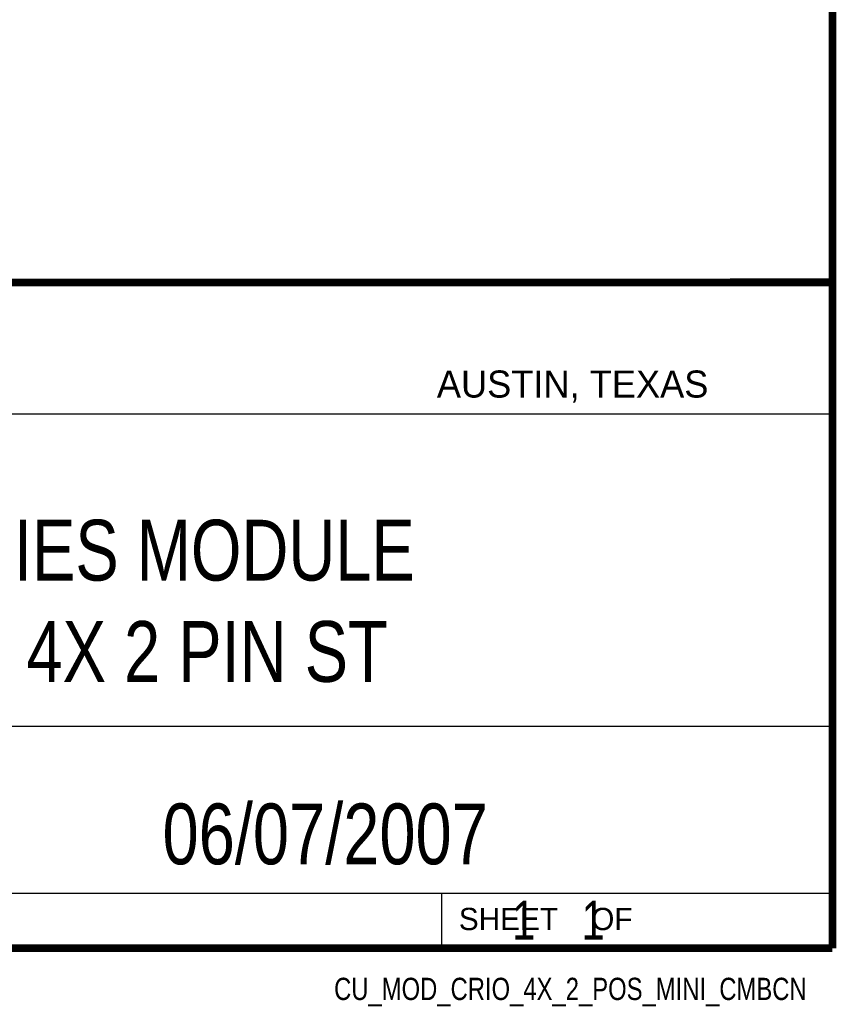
# Model space of a CAD drawing. Header units: inches. Extents: x 0.2 to 16.8, y 0.1 to 10.8.
# Tile 19 of 25: x 14.7 to 16.8, y 0.1 to 2.6. Entities that reach past the tile are written whole.
import ezdxf
from ezdxf.enums import TextEntityAlignment as Align

# ---------------------------------------------------------------- set-up
doc = ezdxf.new("R2010")
doc.units = ezdxf.units.IN
doc.header["$LTSCALE"] = 0.935
doc.header["$MEASUREMENT"] = 0
doc.layers.get('0').update_dxf_attribs({"linetype": 'CONTINUOUS'})
doc.styles.get("Standard").update_dxf_attribs({"font": 'txt', "width": 0.8})

msp = doc.modelspace()

# ---------------------------------------------------------------- linework, layer by layer
at = {"color": 2, "linetype": 'CONTINUOUS'}
for p, q in [((13.0652, 1.9695), (16.745, 1.9695)), ((16.745, 1.9695), (16.745, 0.2605)), ((13.0653, 1.6329), (16.75, 1.6329)), ((13.0652, 0.8295), (16.745, 0.8295)), ((13.0652, 0.4005), (16.745, 0.4005)), ((15.745, 0.4005), (15.745, 0.2605)), ((13.0652, 0.2605), (16.745, 0.2605)), ((15.7462, 0.2607), (16.7462, 0.2607)), ((15.7462, 0.2607), (15.7462, 0.2602)), ((15.7462, 0.2602), (16.7462, 0.2602)), ((16.7462, 0.2607), (16.7462, 0.2602))]:
    msp.add_line(p, q, dxfattribs=at)
at = {"color": 7, "linetype": 'CONTINUOUS', "const_width": 0.02}
for points in [[(16.75, 0.2586), (16.75, 10.7586)], [(11.4718, 1.9702), (16.75, 1.9707)], [(0.25, 0.2586), (16.75, 0.2586)]]:
    msp.add_lwpolyline(points, dxfattribs=at)

# ---------------------------------------------------------------- texts
at = {"color": 2, "linetype": 'CONTINUOUS'}
for s, height, p in [('AUSTIN, TEXAS', 0.069617, (15.7327, 1.6745)), ('SHEET    OF', 0.057262, (15.7892, 0.3052))]:
    msp.add_text(s, height=height, dxfattribs=at).set_placement(p)
at = {"color": 2, "linetype": 'CONTINUOUS', "width": 0.8}
msp.add_text('CU_MOD_CRIO_4X_2_POS_MINI_CMBCN', height=0.057262, dxfattribs=at).set_placement((16.6837, 0.1254), align=Align.RIGHT)
at = {"color": 7, "linetype": 'CONTINUOUS'}
for s, insert, char_height, width, attachment_point in [('C SERIES MODULE \\PWITH 4X 2 PIN ST', (14.9051, 1.3603), 0.15625, 2, 2), ('06/07/2007 ', (15.4455, 0.6307), 0.15625, 1.375, 2), ('    1    1', (15.8075, 0.3805), 0.1, 0.8, 1)]:
    msp.add_mtext(s, dxfattribs=dict(at, insert=insert, char_height=char_height, width=width, attachment_point=attachment_point))

doc.saveas('drawing.dxf')
